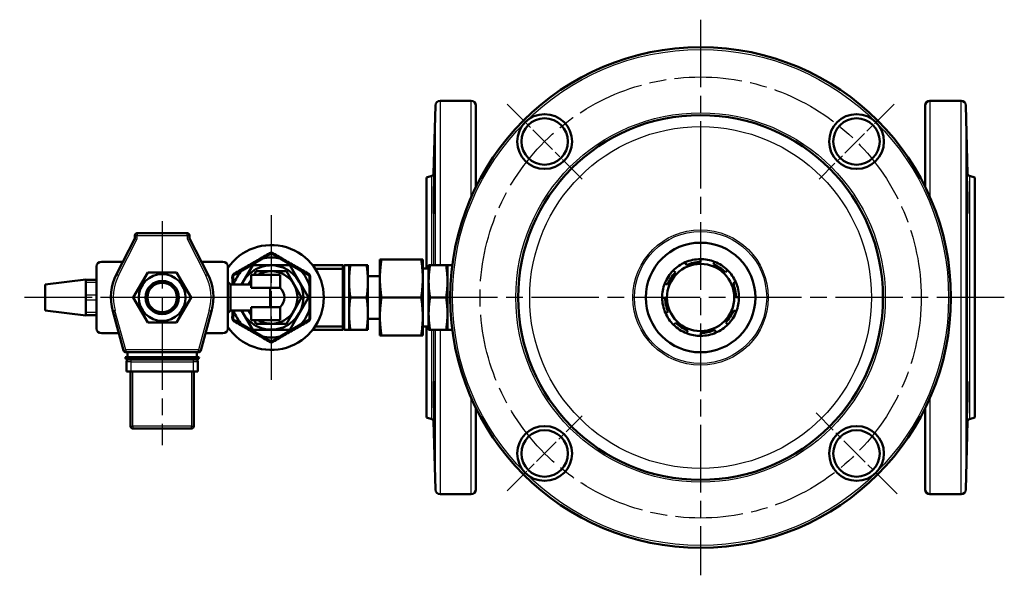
# Model space of a CAD drawing. Header units: millimetres. Extents: x 124 to 897, y 238 to 1237.
# Tile 1 of 14: x 124 to 537, y 238 to 471. Entities that reach past the tile are written whole.
import ezdxf

# ---------------------------------------------------------------- set-up
doc = ezdxf.new("R2010")
doc.units = ezdxf.units.MM
doc.header["$LTSCALE"] = 5
doc.linetypes.add('CHAIN', pattern=[0.3543, 0.2362, -0.0295, 0.0591, -0.0295])
for name, color, linetype, lineweight in [('Gewinde(DIN)', 3, 'Continuous', 25), ('Mittellinie(DIN)', 4, 'CHAIN', 25), ('Mittelpunktmarkierung(DIN)', 4, 'CHAIN', 25), ('Sichtbare Kanten(DIN)', 7, 'Continuous', 50), ('Sichtbare tangentiale Kanten(DIN)', 3, 'Continuous', 25)]:
    doc.layers.add(name, color=color, linetype=linetype, lineweight=lineweight)

msp = doc.modelspace()

# ---------------------------------------------------------------- linework, layer by layer
at = {"layer": 'Gewinde(DIN)'}
msp.add_arc((184.22, 354.86), 7, 110, 20, dxfattribs=at)
at = {"layer": 'Mittellinie(DIN)', "linetype": 'CHAIN', "ltscale": 23.990969}
msp.add_circle((410.01, 354.86), 92.5, dxfattribs=at)
at = {"layer": 'Mittelpunktmarkierung(DIN)', "linetype": 'CHAIN', "ltscale": 23.990969}
for p, q in [((410.01, 471.39), (410.01, 238.32)), ((229.98, 389.36), (229.98, 320.36)), ((184.22, 386.92), (184.22, 292.91)), ((537.39, 354.86), (124.47, 354.86)), ((264.48, 354.86), (195.48, 354.86))]:
    msp.add_line(p, q, dxfattribs=at)
at = {"layer": 'Mittelpunktmarkierung(DIN)', "linetype": 'CHAIN', "ltscale": 9.889646}
for p, q in [((360.34, 404.53), (328.87, 436)), ((491.15, 436), (459.69, 404.53)), ((328.87, 273.72), (360.34, 305.18))]:
    msp.add_line(p, q, dxfattribs=at)
at = {"layer": 'Mittelpunktmarkierung(DIN)', "linetype": 'CHAIN', "ltscale": 9.92076}
msp.add_line((206.54, 354.86), (161.9, 354.86), dxfattribs=at)
at = {"layer": 'Mittelpunktmarkierung(DIN)', "linetype": 'CHAIN', "ltscale": 10.667491}
msp.add_line((492.39, 272.48), (458.45, 306.42), dxfattribs=at)
at = {"layer": 'Sichtbare Kanten(DIN)'}
for p, q in [((298.03, 406.79), (298.78, 435.41)), ((300.78, 437.36), (313.83, 437.36)), ((315.83, 435.36), (315.83, 401.28)), ((504.19, 401.28), (504.19, 435.36)), ((506.19, 437.36), (519.25, 437.36)), ((521.99, 406.79), (521.25, 435.41)), ((295.01, 405.24), (297.29, 405.85)), ((295.01, 367.05), (295.01, 405.24)), ((525.01, 405.24), (522.74, 405.85)), ((525.01, 304.47), (525.01, 405.24)), ((172.8, 380.86), (172.8, 380.1)), ((194.64, 381.86), (173.8, 381.86)), ((195.64, 380.1), (195.64, 380.86)), ((172.69, 379.64), (165.05, 364.59)), ((203.39, 364.59), (195.75, 379.64)), ((226.26, 371.18), (229.48, 373.04)), ((230.48, 373.04), (233.71, 371.18)), ((156.72, 341.86), (156.72, 367.86)), ((158.72, 369.86), (167.72, 369.86)), ((200.71, 369.86), (209.72, 369.86)), ((211.72, 367.86), (211.72, 341.86)), ((222.19, 368.36), (217.56, 360.34)), ((217.71, 366.25), (226.26, 371.18)), ((237.78, 368.36), (222.19, 368.36)), ((233.71, 371.18), (242.26, 366.25)), ((245.57, 354.86), (237.78, 368.36)), ((247.36, 368.36), (259.98, 368.36)), ((259.98, 366.95), (259.98, 368.36)), ((262.61, 368.36), (260.79, 368.36)), ((263.17, 368.36), (262.61, 368.36)), ((262.61, 341.36), (262.61, 368.36)), ((262.61, 368.36), (262.61, 368.36)), ((263.17, 368.36), (269.96, 368.36)), ((270.52, 368.36), (269.96, 368.36)), ((270.52, 341.36), (270.52, 368.36)), ((270.52, 368.36), (270.52, 368.36)), ((276.19, 370.86), (275.52, 370.86)), ((275.52, 370.86), (275.52, 363.01)), ((276.19, 370.86), (292.86, 370.86)), ((293.52, 370.86), (292.86, 370.86)), ((293.52, 370.86), (293.52, 363.01)), ((295.98, 368.36), (295.98, 341.36)), ((296.54, 368.36), (295.98, 368.36)), ((295.98, 368.36), (295.98, 368.36)), ((303.33, 368.36), (296.54, 368.36)), ((303.89, 368.36), (303.33, 368.36)), ((303.89, 368.36), (303.89, 341.36)), ((303.89, 368.36), (303.89, 368.36)), ((303.89, 368.36), (305.71, 368.36)), ((404.06, 368.46), (403.56, 369.61)), ((409.92, 370.96), (409.93, 369.71)), ((415.43, 368.69), (415.88, 369.85)), ((172.09, 354.86), (178.16, 365.36)), ((178.16, 365.36), (190.28, 365.36)), ((190.28, 365.36), (196.34, 354.86)), ((213.98, 360.34), (213.98, 363.52)), ((214.48, 364.38), (217.71, 366.25)), ((221.48, 358.94), (221.48, 364.36)), ((229.98, 364.36), (221.48, 364.36)), ((223.63, 365.86), (222.77, 364.36)), ((229.98, 365.86), (223.63, 365.86)), ((236.34, 365.86), (229.98, 365.86)), ((229.98, 364.36), (233.65, 364.36)), ((233.65, 358.96), (233.65, 364.36)), ((239.51, 360.36), (236.34, 365.86)), ((242.26, 366.25), (245.48, 364.38)), ((245.98, 363.52), (245.98, 359.79)), ((248.36, 366.95), (259.98, 366.95)), ((259.98, 366.95), (259.98, 342.76)), ((270.52, 363.86), (275.52, 363.86)), ((293.52, 367.05), (295.98, 367.05)), ((398.56, 366.17), (399.45, 365.3)), ((421.33, 366.31), (420.45, 365.42)), ((135.22, 360.36), (152.22, 362.36)), ((135.22, 360.36), (135.22, 349.36)), ((152.22, 362.36), (152.22, 362.22)), ((156.72, 362.22), (152.22, 362.22)), ((152.22, 361.22), (152.22, 362.22)), ((152.22, 359.78), (152.22, 361.22)), ((152.22, 359.78), (152.22, 357.29)), ((212.82, 360.34), (211.72, 361.44)), ((212.82, 360.34), (212.82, 349.38)), ((212.82, 360.34), (221.48, 360.34)), ((220.46, 360.36), (220.45, 360.34)), ((221.48, 362.14), (220.46, 360.36)), ((242.69, 354.86), (239.51, 360.36)), ((245.98, 359.79), (245.98, 349.92)), ((275.52, 362.71), (275.52, 363.01)), ((275.52, 362.71), (275.52, 347.01)), ((293.52, 363.01), (293.52, 362.71)), ((293.52, 362.71), (293.52, 347.01)), ((396.19, 360.27), (395.02, 360.72)), ((423.62, 360.81), (424.76, 361.31)), ((152.22, 355.86), (152.22, 357.29)), ((152.22, 353.86), (152.22, 355.86)), ((221.48, 358.94), (229.52, 358.94)), ((229.52, 350.78), (229.52, 358.94)), ((152.22, 352.42), (152.22, 353.86)), ((152.22, 352.42), (152.22, 349.93)), ((178.16, 344.36), (172.09, 354.86)), ((196.34, 354.86), (190.28, 344.36)), ((237.78, 341.36), (245.57, 354.86)), ((239.51, 349.36), (242.69, 354.86)), ((263.17, 354.86), (269.96, 354.86)), ((276.19, 354.86), (292.86, 354.86)), ((303.33, 354.86), (296.54, 354.86)), ((393.91, 354.76), (395.16, 354.77)), ((426.11, 354.95), (424.86, 354.94)), ((135.22, 349.36), (152.22, 347.36)), ((152.22, 348.5), (152.22, 349.93)), ((152.22, 347.5), (152.22, 348.5)), ((152.22, 347.5), (156.72, 347.5)), ((152.22, 347.5), (152.22, 347.36)), ((163.48, 349.19), (168.02, 332.59)), ((200.42, 332.59), (204.96, 349.19)), ((212.82, 349.38), (211.72, 348.28)), ((212.82, 349.38), (221.48, 349.38)), ((213.98, 346.2), (213.98, 349.38)), ((217.56, 349.38), (222.19, 341.36)), ((220.45, 349.38), (220.46, 349.36)), ((220.46, 349.36), (221.48, 347.58)), ((229.52, 350.78), (221.48, 350.78)), ((221.48, 345.36), (221.48, 350.78)), ((233.65, 345.36), (233.65, 350.76)), ((236.34, 343.86), (239.51, 349.36)), ((245.98, 349.92), (245.98, 346.2)), ((275.52, 346.71), (275.52, 347.01)), ((293.52, 347.01), (293.52, 346.71)), ((396.41, 348.91), (395.26, 348.4)), ((423.84, 349.45), (425.01, 348.99)), ((190.28, 344.36), (178.16, 344.36)), ((217.71, 343.47), (214.48, 345.33)), ((226.26, 338.53), (217.71, 343.47)), ((229.98, 345.36), (221.48, 345.36)), ((222.77, 345.36), (223.63, 343.86)), ((223.63, 343.86), (229.98, 343.86)), ((229.98, 345.36), (233.65, 345.36)), ((229.98, 343.86), (236.34, 343.86)), ((242.26, 343.47), (233.71, 338.53)), ((245.48, 345.33), (242.26, 343.47)), ((248.36, 342.76), (259.98, 342.76)), ((259.98, 341.36), (259.98, 342.76)), ((270.52, 345.86), (275.52, 345.86)), ((275.52, 346.71), (275.52, 338.86)), ((293.52, 346.71), (293.52, 338.86)), ((398.7, 343.41), (399.58, 344.3)), ((421.47, 343.54), (420.58, 344.42)), ((166.03, 339.86), (158.72, 339.86)), ((209.72, 339.86), (202.41, 339.86)), ((222.19, 341.36), (237.78, 341.36)), ((247.36, 341.36), (259.98, 341.36)), ((262.61, 341.36), (260.79, 341.36)), ((262.61, 341.36), (263.17, 341.36)), ((262.61, 341.36), (262.61, 341.36)), ((263.17, 341.36), (269.96, 341.36)), ((269.96, 341.36), (270.52, 341.36)), ((270.52, 341.36), (270.52, 341.36)), ((275.52, 338.86), (276.19, 338.86)), ((276.19, 338.86), (292.86, 338.86)), ((292.86, 338.86), (293.52, 338.86)), ((293.52, 342.67), (295.98, 342.67)), ((295.01, 304.47), (295.01, 342.67)), ((295.98, 341.36), (296.54, 341.36)), ((295.98, 341.36), (295.98, 341.36)), ((303.33, 341.36), (296.54, 341.36)), ((303.33, 341.36), (303.89, 341.36)), ((303.89, 341.36), (303.89, 341.36)), ((303.89, 341.36), (305.71, 341.36)), ((404.6, 341.03), (404.15, 339.86)), ((410.11, 338.76), (410.1, 340.01)), ((415.97, 341.25), (416.47, 340.11)), ((229.48, 336.67), (226.26, 338.53)), ((233.71, 338.53), (230.48, 336.67)), ((168.98, 331.86), (199.45, 331.86)), ((169.72, 331.86), (169.72, 329.86)), ((198.72, 331.86), (198.72, 329.86)), ((168.72, 329.86), (169.72, 329.86)), ((169.22, 327.86), (169.22, 323.86)), ((169.72, 329.86), (198.72, 329.86)), ((169.72, 328.86), (198.72, 328.86)), ((198.72, 329.86), (199.72, 329.86)), ((199.22, 323.86), (199.22, 327.86)), ((171.22, 323.86), (169.22, 323.86)), ((170.97, 323.86), (170.97, 300.86)), ((197.22, 323.86), (171.22, 323.86)), ((199.22, 323.86), (197.22, 323.86)), ((197.47, 300.86), (197.47, 323.86)), ((315.83, 308.43), (315.83, 274.36)), ((504.19, 274.36), (504.19, 308.43)), ((295.01, 304.47), (297.29, 303.86)), ((298.03, 302.92), (298.78, 274.31)), ((521.99, 302.92), (521.25, 274.31)), ((525.01, 304.47), (522.74, 303.86)), ((171.97, 299.86), (196.47, 299.86)), ((300.78, 272.36), (313.83, 272.36)), ((506.19, 272.36), (519.25, 272.36))]:
    msp.add_line(p, q, dxfattribs=at)
at = {"layer": 'Sichtbare Kanten(DIN)', "flags": 128}
for points in [[(298.29, 391.84), (298.23, 390.69), (298.17, 390.11), (298.13, 390.15), (298.09, 390.8), (298.08, 392.04), (298.08, 393.7), (298.1, 395.8), (298.13, 398.1), (298.18, 400.43), (298.24, 402.73), (298.3, 404.71), (298.36, 406.32), (298.42, 407.45), (298.47, 408), (298.51, 407.95), (298.53, 407.29), (298.54, 406.06), (298.54, 404.41), (298.53, 402.34), (298.5, 400.04), (298.46, 397.75), (298.41, 395.49), (298.35, 393.45), (298.29, 391.84)], [(521.74, 391.84), (521.68, 393.45), (521.62, 395.49), (521.57, 397.75), (521.53, 400.04), (521.5, 402.34), (521.48, 404.41), (521.48, 406.06), (521.5, 407.29), (521.52, 407.95), (521.56, 408), (521.61, 407.45), (521.67, 406.32), (521.73, 404.71), (521.79, 402.73), (521.85, 400.43), (521.89, 398.1), (521.93, 395.8), (521.95, 393.7), (521.95, 392.04), (521.93, 390.8), (521.9, 390.15), (521.85, 390.11), (521.8, 390.69), (521.74, 391.84)], [(229.48, 373.04), (229.52, 373.07), (229.56, 373.08), (229.6, 373.1), (229.64, 373.12), (229.68, 373.13), (229.73, 373.14), (229.77, 373.15), (229.81, 373.16), (229.86, 373.17), (229.9, 373.17), (229.94, 373.18), (229.98, 373.18), (230.03, 373.18), (230.07, 373.17), (230.11, 373.17), (230.16, 373.16), (230.2, 373.15), (230.24, 373.14), (230.28, 373.13), (230.33, 373.12), (230.37, 373.1), (230.41, 373.08), (230.45, 373.07), (230.48, 373.04)], [(263.17, 354.86), (263.08, 355.5), (262.99, 356.11), (262.92, 356.71), (262.85, 357.29), (262.79, 357.86), (262.75, 358.42), (262.7, 358.96), (262.67, 359.5), (262.65, 360.03), (262.63, 360.56), (262.62, 361.09), (262.61, 361.61), (262.62, 362.13), (262.63, 362.65), (262.65, 363.18), (262.67, 363.71), (262.7, 364.25), (262.75, 364.8), (262.79, 365.35), (262.85, 365.92), (262.92, 366.5), (262.99, 367.1), (263.08, 367.72), (263.17, 368.36)], [(269.96, 368.36), (270.06, 367.72), (270.14, 367.1), (270.22, 366.5), (270.28, 365.92), (270.34, 365.35), (270.39, 364.8), (270.43, 364.25), (270.46, 363.71), (270.49, 363.18), (270.51, 362.65), (270.52, 362.13), (270.52, 361.61), (270.52, 361.09), (270.51, 360.56), (270.49, 360.03), (270.46, 359.5), (270.43, 358.96), (270.39, 358.42), (270.34, 357.86), (270.28, 357.29), (270.22, 356.71), (270.14, 356.11), (270.06, 355.5), (269.96, 354.86)], [(275.52, 363.01), (275.52, 363.32), (275.53, 363.64), (275.54, 363.95), (275.54, 364.27), (275.56, 364.58), (275.57, 364.9), (275.58, 365.21), (275.6, 365.53), (275.62, 365.84), (275.64, 366.16), (275.67, 366.48), (275.69, 366.8), (275.72, 367.12), (275.75, 367.45), (275.78, 367.77), (275.82, 368.1), (275.86, 368.43), (275.9, 368.77), (275.94, 369.11), (275.98, 369.45), (276.03, 369.79), (276.08, 370.14), (276.13, 370.5), (276.19, 370.86)], [(292.86, 370.86), (292.91, 370.5), (292.97, 370.14), (293.02, 369.79), (293.06, 369.45), (293.11, 369.11), (293.15, 368.77), (293.19, 368.43), (293.23, 368.1), (293.26, 367.77), (293.29, 367.45), (293.32, 367.12), (293.35, 366.8), (293.38, 366.48), (293.4, 366.16), (293.42, 365.84), (293.44, 365.53), (293.46, 365.21), (293.48, 364.9), (293.49, 364.58), (293.5, 364.27), (293.51, 363.95), (293.52, 363.64), (293.52, 363.32), (293.52, 363.01)], [(296.54, 354.86), (296.44, 355.5), (296.36, 356.11), (296.28, 356.71), (296.22, 357.29), (296.16, 357.86), (296.11, 358.42), (296.07, 358.96), (296.04, 359.5), (296.01, 360.03), (295.99, 360.56), (295.98, 361.09), (295.98, 361.61), (295.98, 362.13), (295.99, 362.65), (296.01, 363.18), (296.04, 363.71), (296.07, 364.25), (296.11, 364.8), (296.16, 365.35), (296.22, 365.92), (296.28, 366.5), (296.36, 367.1), (296.44, 367.72), (296.54, 368.36)], [(303.33, 368.36), (303.42, 367.72), (303.51, 367.1), (303.58, 366.5), (303.65, 365.92), (303.7, 365.35), (303.75, 364.8), (303.79, 364.25), (303.83, 363.71), (303.85, 363.18), (303.87, 362.65), (303.88, 362.13), (303.89, 361.61), (303.88, 361.09), (303.87, 360.56), (303.85, 360.03), (303.83, 359.5), (303.79, 358.96), (303.75, 358.42), (303.7, 357.86), (303.65, 357.29), (303.58, 356.71), (303.51, 356.11), (303.42, 355.5), (303.33, 354.86)], [(213.98, 363.52), (213.99, 363.56), (213.99, 363.6), (213.99, 363.65), (214, 363.69), (214.01, 363.73), (214.02, 363.78), (214.03, 363.82), (214.05, 363.86), (214.06, 363.9), (214.08, 363.94), (214.1, 363.98), (214.12, 364.02), (214.14, 364.05), (214.16, 364.09), (214.19, 364.13), (214.22, 364.16), (214.25, 364.19), (214.28, 364.22), (214.31, 364.25), (214.34, 364.28), (214.38, 364.31), (214.41, 364.34), (214.45, 364.36), (214.48, 364.38)], [(245.48, 364.38), (245.52, 364.36), (245.56, 364.34), (245.59, 364.31), (245.63, 364.28), (245.66, 364.25), (245.69, 364.22), (245.72, 364.19), (245.75, 364.16), (245.78, 364.13), (245.8, 364.09), (245.83, 364.05), (245.85, 364.02), (245.87, 363.98), (245.89, 363.94), (245.91, 363.9), (245.92, 363.86), (245.94, 363.82), (245.95, 363.78), (245.96, 363.73), (245.97, 363.69), (245.98, 363.65), (245.98, 363.6), (245.98, 363.56), (245.98, 363.52)], [(276.19, 354.86), (276.13, 355.22), (276.08, 355.57), (276.03, 355.92), (275.98, 356.27), (275.94, 356.61), (275.9, 356.95), (275.86, 357.28), (275.82, 357.61), (275.78, 357.94), (275.75, 358.27), (275.72, 358.59), (275.69, 358.92), (275.67, 359.24), (275.64, 359.56), (275.62, 359.87), (275.6, 360.19), (275.58, 360.5), (275.57, 360.82), (275.56, 361.13), (275.54, 361.45), (275.54, 361.76), (275.53, 362.08), (275.52, 362.39), (275.52, 362.71)], [(293.52, 362.71), (293.52, 362.39), (293.52, 362.08), (293.51, 361.76), (293.5, 361.45), (293.49, 361.13), (293.48, 360.82), (293.46, 360.5), (293.44, 360.19), (293.42, 359.87), (293.4, 359.56), (293.38, 359.24), (293.35, 358.92), (293.32, 358.59), (293.29, 358.27), (293.26, 357.94), (293.23, 357.61), (293.19, 357.28), (293.15, 356.95), (293.11, 356.61), (293.06, 356.27), (293.02, 355.92), (292.97, 355.57), (292.91, 355.22), (292.86, 354.86)], [(233.65, 358.96), (233.64, 358.96), (233.62, 358.96), (233.58, 358.96), (233.53, 358.96), (233.45, 358.96), (233.37, 358.96), (233.27, 358.96), (233.15, 358.96), (233.02, 358.96), (232.88, 358.96), (232.73, 358.96), (232.57, 358.96), (232.4, 358.96), (232.22, 358.96), (232.03, 358.96), (231.82, 358.96), (231.61, 358.96), (231.38, 358.96), (231.16, 358.96), (230.92, 358.96), (230.69, 358.96), (230.45, 358.96), (230.22, 358.96), (229.98, 358.96)], [(263.17, 341.36), (263.08, 342), (262.99, 342.61), (262.92, 343.21), (262.85, 343.79), (262.79, 344.36), (262.75, 344.92), (262.7, 345.46), (262.67, 346), (262.65, 346.53), (262.63, 347.06), (262.62, 347.59), (262.61, 348.11), (262.62, 348.63), (262.63, 349.15), (262.65, 349.68), (262.67, 350.21), (262.7, 350.75), (262.75, 351.3), (262.79, 351.85), (262.85, 352.42), (262.92, 353), (262.99, 353.6), (263.08, 354.22), (263.17, 354.86)], [(269.96, 354.86), (270.06, 354.22), (270.14, 353.6), (270.22, 353), (270.28, 352.42), (270.34, 351.85), (270.39, 351.3), (270.43, 350.75), (270.46, 350.21), (270.49, 349.68), (270.51, 349.15), (270.52, 348.63), (270.52, 348.11), (270.52, 347.59), (270.51, 347.06), (270.49, 346.53), (270.46, 346), (270.43, 345.46), (270.39, 344.92), (270.34, 344.36), (270.28, 343.79), (270.22, 343.21), (270.14, 342.61), (270.06, 342), (269.96, 341.36)], [(275.52, 347.01), (275.52, 347.32), (275.53, 347.64), (275.54, 347.95), (275.54, 348.27), (275.56, 348.58), (275.57, 348.9), (275.58, 349.21), (275.6, 349.53), (275.62, 349.84), (275.64, 350.16), (275.67, 350.48), (275.69, 350.8), (275.72, 351.12), (275.75, 351.45), (275.78, 351.77), (275.82, 352.1), (275.86, 352.43), (275.9, 352.77), (275.94, 353.11), (275.98, 353.45), (276.03, 353.79), (276.08, 354.14), (276.13, 354.5), (276.19, 354.86)], [(292.86, 354.86), (292.91, 354.5), (292.97, 354.14), (293.02, 353.79), (293.06, 353.45), (293.11, 353.11), (293.15, 352.77), (293.19, 352.43), (293.23, 352.1), (293.26, 351.77), (293.29, 351.45), (293.32, 351.12), (293.35, 350.8), (293.38, 350.48), (293.4, 350.16), (293.42, 349.84), (293.44, 349.53), (293.46, 349.21), (293.48, 348.9), (293.49, 348.58), (293.5, 348.27), (293.51, 347.95), (293.52, 347.64), (293.52, 347.32), (293.52, 347.01)], [(296.54, 341.36), (296.44, 342), (296.36, 342.61), (296.28, 343.21), (296.22, 343.79), (296.16, 344.36), (296.11, 344.92), (296.07, 345.46), (296.04, 346), (296.01, 346.53), (295.99, 347.06), (295.98, 347.59), (295.98, 348.11), (295.98, 348.63), (295.99, 349.15), (296.01, 349.68), (296.04, 350.21), (296.07, 350.75), (296.11, 351.3), (296.16, 351.85), (296.22, 352.42), (296.28, 353), (296.36, 353.6), (296.44, 354.22), (296.54, 354.86)], [(303.33, 354.86), (303.42, 354.22), (303.51, 353.6), (303.58, 353), (303.65, 352.42), (303.7, 351.85), (303.75, 351.3), (303.79, 350.75), (303.83, 350.21), (303.85, 349.68), (303.87, 349.15), (303.88, 348.63), (303.89, 348.11), (303.88, 347.59), (303.87, 347.06), (303.85, 346.53), (303.83, 346), (303.79, 345.46), (303.75, 344.92), (303.7, 344.36), (303.65, 343.79), (303.58, 343.21), (303.51, 342.61), (303.42, 342), (303.33, 341.36)], [(229.98, 350.75), (230.22, 350.75), (230.45, 350.75), (230.69, 350.75), (230.92, 350.75), (231.16, 350.75), (231.38, 350.75), (231.61, 350.75), (231.82, 350.75), (232.03, 350.75), (232.22, 350.75), (232.4, 350.75), (232.57, 350.75), (232.73, 350.75), (232.88, 350.75), (233.02, 350.75), (233.15, 350.75), (233.27, 350.76), (233.37, 350.76), (233.45, 350.76), (233.53, 350.76), (233.58, 350.76), (233.62, 350.76), (233.64, 350.76), (233.65, 350.76)], [(214.48, 345.33), (214.45, 345.35), (214.41, 345.38), (214.38, 345.4), (214.34, 345.43), (214.31, 345.46), (214.28, 345.49), (214.25, 345.52), (214.22, 345.56), (214.19, 345.59), (214.16, 345.62), (214.14, 345.66), (214.12, 345.7), (214.1, 345.73), (214.08, 345.77), (214.06, 345.81), (214.05, 345.85), (214.03, 345.9), (214.02, 345.94), (214.01, 345.98), (214, 346.02), (213.99, 346.07), (213.99, 346.11), (213.99, 346.15), (213.98, 346.2)], [(245.98, 346.2), (245.98, 346.15), (245.98, 346.11), (245.98, 346.07), (245.97, 346.02), (245.96, 345.98), (245.95, 345.94), (245.94, 345.9), (245.92, 345.85), (245.91, 345.81), (245.89, 345.77), (245.87, 345.73), (245.85, 345.7), (245.83, 345.66), (245.8, 345.62), (245.78, 345.59), (245.75, 345.56), (245.72, 345.52), (245.69, 345.49), (245.66, 345.46), (245.63, 345.43), (245.59, 345.4), (245.56, 345.38), (245.52, 345.35), (245.48, 345.33)], [(276.19, 338.86), (276.13, 339.22), (276.08, 339.57), (276.03, 339.92), (275.98, 340.27), (275.94, 340.61), (275.9, 340.95), (275.86, 341.28), (275.82, 341.61), (275.78, 341.94), (275.75, 342.27), (275.72, 342.59), (275.69, 342.92), (275.67, 343.24), (275.64, 343.56), (275.62, 343.87), (275.6, 344.19), (275.58, 344.5), (275.57, 344.82), (275.56, 345.13), (275.54, 345.45), (275.54, 345.76), (275.53, 346.08), (275.52, 346.39), (275.52, 346.71)], [(293.52, 346.71), (293.52, 346.39), (293.52, 346.08), (293.51, 345.76), (293.5, 345.45), (293.49, 345.13), (293.48, 344.82), (293.46, 344.5), (293.44, 344.19), (293.42, 343.87), (293.4, 343.56), (293.38, 343.24), (293.35, 342.92), (293.32, 342.59), (293.29, 342.27), (293.26, 341.94), (293.23, 341.61), (293.19, 341.28), (293.15, 340.95), (293.11, 340.61), (293.06, 340.27), (293.02, 339.92), (292.97, 339.57), (292.91, 339.22), (292.86, 338.86)], [(230.48, 336.67), (230.45, 336.65), (230.41, 336.63), (230.37, 336.61), (230.33, 336.6), (230.28, 336.58), (230.24, 336.57), (230.2, 336.56), (230.16, 336.55), (230.11, 336.55), (230.07, 336.54), (230.03, 336.54), (229.98, 336.54), (229.94, 336.54), (229.9, 336.54), (229.86, 336.55), (229.81, 336.55), (229.77, 336.56), (229.73, 336.57), (229.68, 336.58), (229.64, 336.6), (229.6, 336.61), (229.56, 336.63), (229.52, 336.65), (229.48, 336.67)], [(298.29, 305.28), (298.23, 307.33), (298.17, 309.66), (298.13, 311.97), (298.09, 314.26), (298.08, 316.3), (298.08, 317.9), (298.1, 319.06), (298.13, 319.61), (298.18, 319.56), (298.24, 318.88), (298.3, 317.66), (298.36, 315.97), (298.42, 313.88), (298.47, 311.62), (298.51, 309.31), (298.53, 307.03), (298.54, 305.02), (298.54, 303.43), (298.53, 302.29), (298.5, 301.72), (298.46, 301.76), (298.41, 302.4), (298.35, 303.62), (298.29, 305.28)], [(521.74, 305.28), (521.68, 303.62), (521.62, 302.4), (521.57, 301.76), (521.53, 301.72), (521.5, 302.29), (521.48, 303.43), (521.48, 305.02), (521.5, 307.03), (521.52, 309.31), (521.56, 311.62), (521.61, 313.88), (521.67, 315.97), (521.73, 317.66), (521.79, 318.88), (521.85, 319.56), (521.89, 319.61), (521.93, 319.06), (521.95, 317.9), (521.95, 316.3), (521.93, 314.26), (521.9, 311.97), (521.85, 309.66), (521.8, 307.33), (521.74, 305.28)]]:
    msp.add_lwpolyline(points, dxfattribs=at)
at = {"layer": 'Sichtbare Kanten(DIN)'}
for centre, radius in [((410.01, 354.86), 105), ((344.61, 420.27), 11.5), ((410.01, 354.86), 76.5), ((344.61, 420.27), 9.75), ((475.42, 420.27), 11.5), ((475.42, 420.27), 9.75), ((410.01, 354.86), 22.99), ((410.01, 354.86), 14.1), ((184.22, 354.86), 9.82), ((184.22, 354.86), 7), ((184.22, 354.86), 6.19), ((344.61, 289.45), 11.5), ((344.61, 289.45), 9.75), ((475.42, 289.45), 11.5), ((475.42, 289.45), 9.75)]:
    msp.add_circle(centre, radius, dxfattribs=at)
for centre, radius, start, end in [((300.78, 435.36), 2, 90, 178.5), ((313.83, 435.36), 2, 0, 90), ((506.19, 435.36), 2, 90, 180), ((519.25, 435.36), 2, 1.5, 90), ((297.03, 406.82), 1, 285, 358.5), ((522.99, 406.82), 1, 181.5, 255), ((171.8, 380.1), 1, 333.0808, 0), ((173.8, 380.86), 1, 90, 180), ((194.64, 380.86), 1, 0, 90), ((196.64, 380.1), 1, 180, 206.9192), ((229.98, 354.86), 22, 213.8701, 146.1299), ((158.72, 367.86), 2, 90, 180), ((209.72, 367.86), 2, 0, 90), ((229.98, 354.86), 13.5, 203.942, 156.058), ((229.98, 354.86), 16.74, 77.1348, 102.8652), ((260.79, 367.55), 0.81, 90, 172), ((305.71, 367.55), 0.81, 77.7966, 90), ((410.01, 354.86), 16.1, 113.6286, 135.3367), ((410.01, 354.86), 16.1, 90.3367, 113.6286), ((410.01, 354.86), 14.85, 90.3367, 113.6286), ((410.01, 354.86), 16.1, 68.6286, 90.3367), ((410.01, 354.86), 14.85, 45.3367, 68.6286), ((410.01, 354.86), 16.1, 45.3367, 68.6286), ((184.22, 354.86), 21.5, 153.0808, 195.2936), ((184.22, 354.86), 21.5, 344.7064, 26.9192), ((229.98, 354.86), 16.74, 137.1348, 160.9008), ((229.98, 354.86), 11, 90, 120.2726), ((229.98, 354.86), 11, 30, 90), ((229.98, 354.86), 16.74, 17.1348, 42.8652), ((410.01, 354.86), 16.1, 135.3367, 158.6286), ((410.01, 354.86), 14.85, 135.3367, 158.6286), ((410.01, 354.86), 16.1, 23.6286, 45.3367), ((229.98, 354.86), 11, 150, 150.1295), ((229.98, 354.86), 11, 140.5994, 150), ((229.98, 354.86), 11, 330, 30), ((410.01, 354.86), 16.1, 158.6286, 180.3367), ((410.01, 354.86), 14.85, 0.3367, 23.6286), ((410.01, 354.86), 16.1, 0.3367, 23.6286), ((229.98, 354.86), 4.11, 90, 96.5505), ((229.98, 354.86), 5.5, 311.8101, 48.1899), ((410.01, 354.86), 16.1, 180.3367, 203.6286), ((410.01, 354.86), 14.85, 180.3367, 203.6286), ((410.01, 354.86), 16.1, 338.6286, 0.3367), ((229.98, 354.86), 16.74, 199.0992, 222.8652), ((229.98, 354.86), 11, 209.8705, 210), ((229.98, 354.86), 11, 210, 219.4006), ((229.98, 354.86), 4.11, 263.4495, 270), ((229.98, 354.86), 11, 270, 330), ((229.98, 354.86), 16.74, 317.1348, 342.8652), ((410.01, 354.86), 16.1, 203.6286, 225.3367), ((410.01, 354.86), 14.85, 315.3367, 338.6286), ((410.01, 354.86), 16.1, 315.3367, 338.6286), ((229.98, 354.86), 11, 239.7274, 270), ((410.01, 354.86), 16.1, 225.3367, 248.6286), ((410.01, 354.86), 14.85, 225.3367, 248.6286), ((410.01, 354.86), 16.1, 293.6286, 315.3367), ((158.72, 341.86), 2, 180, 270), ((209.72, 341.86), 2, 270, 0), ((260.79, 342.17), 0.81, 188, 270), ((305.71, 342.17), 0.81, 270, 282.2034), ((410.01, 354.86), 16.1, 248.6286, 270.3367), ((410.01, 354.86), 14.85, 270.3367, 293.6286), ((410.01, 354.86), 16.1, 270.3367, 293.6286), ((229.98, 354.86), 16.74, 257.1348, 282.8652), ((168.98, 332.86), 1, 195.2936, 270), ((199.45, 332.86), 1, 270, 344.7064), ((169.72, 329.86), 1, 180, 270), ((170.22, 327.86), 1, 90, 180), ((198.22, 327.86), 1, 0, 90), ((198.72, 329.86), 1, 270, 0), ((297.03, 302.9), 1, 1.5, 75), ((522.99, 302.9), 1, 105, 178.5), ((171.97, 300.86), 1, 180, 270), ((196.47, 300.86), 1, 270, 0), ((300.78, 274.36), 2, 181.5, 270), ((313.83, 274.36), 2, 270, 0), ((506.19, 274.36), 2, 180, 270), ((519.25, 274.36), 2, 270, 358.5)]:
    msp.add_arc(centre, radius, start, end, dxfattribs=at)
at = {"layer": 'Sichtbare tangentiale Kanten(DIN)'}
for p, q in [((298.78, 368.36), (298.78, 435.41)), ((300.78, 437.36), (300.78, 368.36)), ((313.83, 396.98), (313.83, 437.36)), ((506.19, 437.36), (506.19, 396.98)), ((519.25, 272.36), (519.25, 437.36)), ((521.25, 435.41), (521.25, 274.31)), ((297.29, 368.36), (297.29, 405.85)), ((298.03, 406.79), (298.03, 368.36)), ((521.99, 302.92), (521.99, 406.79)), ((522.74, 405.85), (522.74, 303.86)), ((173.8, 380.86), (172.8, 380.86)), ((173.8, 380.1), (172.8, 380.1)), ((173.8, 381.86), (173.8, 380.86)), ((173.8, 380.1), (173.8, 380.86)), ((173.8, 380.86), (194.64, 380.86)), ((194.64, 380.86), (194.64, 381.86)), ((194.64, 380.86), (194.64, 380.1)), ((195.64, 380.86), (194.64, 380.86)), ((195.64, 380.1), (194.64, 380.1)), ((165.94, 364.14), (173.58, 379.19)), ((172.69, 379.64), (173.58, 379.19)), ((194.85, 379.19), (195.75, 379.64)), ((194.85, 379.19), (202.5, 364.14)), ((260.79, 341.36), (260.79, 368.36)), ((305.71, 368.36), (305.71, 366.94)), ((165.05, 364.59), (165.94, 364.14)), ((202.5, 364.14), (203.39, 364.59)), ((229.98, 358.96), (229.98, 364.36)), ((152.22, 361.22), (156.72, 361.22)), ((156.72, 355.86), (152.22, 355.86)), ((152.22, 353.86), (156.72, 353.86)), ((156.72, 348.5), (152.22, 348.5)), ((164.44, 349.45), (163.48, 349.19)), ((168.98, 332.86), (164.44, 349.45)), ((203.99, 349.45), (199.45, 332.86)), ((203.99, 349.45), (204.96, 349.19)), ((229.98, 345.36), (229.98, 350.75)), ((305.71, 342.77), (305.71, 341.36)), ((297.29, 303.86), (297.29, 341.36)), ((298.03, 341.36), (298.03, 302.92)), ((298.78, 274.31), (298.78, 341.36)), ((300.78, 341.36), (300.78, 272.36)), ((168.02, 332.59), (168.98, 332.86)), ((168.98, 332.86), (168.98, 331.86)), ((199.45, 332.86), (168.98, 332.86)), ((199.45, 332.86), (200.42, 332.59)), ((199.45, 331.86), (199.45, 332.86)), ((171.22, 327.86), (169.22, 327.86)), ((169.72, 328.86), (169.72, 329.86)), ((171.22, 327.86), (171.22, 328.86)), ((171.22, 323.86), (171.22, 327.86)), ((171.22, 327.86), (197.22, 327.86)), ((197.22, 328.86), (197.22, 327.86)), ((199.22, 327.86), (197.22, 327.86)), ((197.22, 327.86), (197.22, 323.86)), ((198.72, 329.86), (198.72, 328.86)), ((171.97, 300.86), (171.97, 323.86)), ((196.47, 323.86), (196.47, 300.86)), ((313.83, 272.36), (313.83, 312.73)), ((506.19, 312.73), (506.19, 272.36)), ((170.97, 300.86), (171.97, 300.86)), ((171.97, 300.86), (171.97, 299.86)), ((196.47, 300.86), (171.97, 300.86)), ((196.47, 299.86), (196.47, 300.86)), ((196.47, 300.86), (197.47, 300.86))]:
    msp.add_line(p, q, dxfattribs=at)
at = {"layer": 'Sichtbare tangentiale Kanten(DIN)', "flags": 128}
for points in [[(229.01, 373.49), (228.4, 373.13), (227.8, 372.78), (227.19, 372.42), (226.59, 372.06), (225.98, 371.71), (225.37, 371.35), (224.76, 370.99), (224.15, 370.64), (223.54, 370.28), (222.92, 369.93), (222.31, 369.57), (221.7, 369.21), (221.08, 368.86), (220.47, 368.51), (219.85, 368.15), (219.24, 367.8), (218.62, 367.45), (218.01, 367.1), (217.39, 366.75), (216.78, 366.4), (216.17, 366.06), (215.56, 365.71), (214.95, 365.36), (214.34, 365.02)], [(230.96, 373.49), (230.89, 373.53), (230.81, 373.57), (230.74, 373.6), (230.66, 373.63), (230.57, 373.66), (230.49, 373.69), (230.41, 373.71), (230.32, 373.73), (230.24, 373.74), (230.16, 373.75), (230.07, 373.75), (229.98, 373.76), (229.9, 373.75), (229.81, 373.75), (229.73, 373.74), (229.64, 373.72), (229.56, 373.71), (229.47, 373.69), (229.39, 373.66), (229.31, 373.63), (229.23, 373.6), (229.16, 373.57), (229.08, 373.53), (229.01, 373.49)], [(245.63, 365.02), (245.02, 365.36), (244.41, 365.71), (243.8, 366.06), (243.19, 366.4), (242.57, 366.75), (241.96, 367.1), (241.35, 367.45), (240.73, 367.8), (240.12, 368.15), (239.5, 368.51), (238.89, 368.86), (238.27, 369.21), (237.66, 369.57), (237.04, 369.93), (236.43, 370.28), (235.82, 370.64), (235.21, 370.99), (234.6, 371.35), (233.99, 371.71), (233.38, 372.06), (232.77, 372.42), (232.17, 372.78), (231.57, 373.13), (230.96, 373.49)], [(214.34, 365.02), (214.27, 364.98), (214.2, 364.93), (214.13, 364.88), (214.06, 364.83), (213.99, 364.77), (213.93, 364.71), (213.87, 364.65), (213.82, 364.59), (213.76, 364.52), (213.71, 364.45), (213.66, 364.38), (213.62, 364.31), (213.58, 364.23), (213.54, 364.15), (213.5, 364.07), (213.47, 363.99), (213.45, 363.91), (213.42, 363.83), (213.4, 363.75), (213.39, 363.66), (213.38, 363.58), (213.37, 363.49), (213.36, 363.41), (213.36, 363.33)], [(246.61, 363.33), (246.61, 363.41), (246.6, 363.5), (246.59, 363.58), (246.58, 363.66), (246.57, 363.75), (246.55, 363.83), (246.52, 363.91), (246.49, 364), (246.46, 364.08), (246.43, 364.15), (246.39, 364.23), (246.35, 364.31), (246.31, 364.38), (246.26, 364.45), (246.21, 364.52), (246.15, 364.59), (246.1, 364.65), (246.04, 364.71), (245.97, 364.77), (245.91, 364.83), (245.84, 364.88), (245.77, 364.93), (245.7, 364.98), (245.63, 365.02)], [(213.36, 363.33), (213.36, 363.2), (213.36, 363.08), (213.36, 362.95), (213.37, 362.83), (213.37, 362.71), (213.37, 362.58), (213.37, 362.46), (213.37, 362.33), (213.37, 362.21), (213.37, 362.08), (213.37, 361.96), (213.37, 361.83), (213.38, 361.71), (213.38, 361.59), (213.38, 361.46), (213.38, 361.34), (213.38, 361.21), (213.38, 361.09), (213.38, 360.96), (213.38, 360.84), (213.38, 360.71), (213.38, 360.59), (213.39, 360.46), (213.39, 360.34)], [(246.61, 346.39), (246.6, 347.09), (246.6, 347.79), (246.59, 348.49), (246.58, 349.2), (246.58, 349.9), (246.58, 350.61), (246.57, 351.31), (246.57, 352.02), (246.57, 352.73), (246.56, 353.44), (246.56, 354.15), (246.56, 354.86), (246.56, 355.57), (246.56, 356.28), (246.57, 356.99), (246.57, 357.7), (246.57, 358.4), (246.58, 359.11), (246.58, 359.82), (246.58, 360.52), (246.59, 361.22), (246.6, 361.93), (246.6, 362.63), (246.61, 363.33)], [(213.39, 349.38), (213.39, 349.25), (213.38, 349.13), (213.38, 349), (213.38, 348.88), (213.38, 348.75), (213.38, 348.63), (213.38, 348.5), (213.38, 348.38), (213.38, 348.26), (213.38, 348.13), (213.38, 348.01), (213.37, 347.88), (213.37, 347.76), (213.37, 347.63), (213.37, 347.51), (213.37, 347.38), (213.37, 347.26), (213.37, 347.13), (213.37, 347.01), (213.37, 346.89), (213.36, 346.76), (213.36, 346.64), (213.36, 346.51), (213.36, 346.39)], [(213.36, 346.39), (213.36, 346.3), (213.37, 346.22), (213.38, 346.14), (213.39, 346.05), (213.4, 345.97), (213.42, 345.88), (213.45, 345.8), (213.47, 345.72), (213.5, 345.64), (213.54, 345.56), (213.58, 345.48), (213.62, 345.41), (213.66, 345.34), (213.71, 345.26), (213.76, 345.19), (213.82, 345.13), (213.87, 345.06), (213.93, 345), (213.99, 344.94), (214.06, 344.89), (214.13, 344.83), (214.2, 344.79), (214.27, 344.74), (214.34, 344.7)], [(214.34, 344.7), (214.95, 344.35), (215.56, 344.01), (216.17, 343.66), (216.78, 343.31), (217.39, 342.96), (218.01, 342.62), (218.62, 342.27), (219.24, 341.91), (219.85, 341.56), (220.47, 341.21), (221.08, 340.86), (221.7, 340.5), (222.31, 340.15), (222.92, 339.79), (223.54, 339.43), (224.15, 339.08), (224.76, 338.72), (225.37, 338.36), (225.98, 338.01), (226.59, 337.65), (227.19, 337.29), (227.8, 336.94), (228.4, 336.58), (229.01, 336.23)], [(230.96, 336.23), (231.57, 336.58), (232.17, 336.94), (232.77, 337.29), (233.38, 337.65), (233.99, 338.01), (234.6, 338.36), (235.21, 338.72), (235.82, 339.08), (236.43, 339.43), (237.04, 339.79), (237.66, 340.15), (238.27, 340.5), (238.89, 340.86), (239.5, 341.21), (240.12, 341.56), (240.73, 341.91), (241.35, 342.26), (241.96, 342.61), (242.57, 342.96), (243.19, 343.31), (243.8, 343.66), (244.41, 344.01), (245.02, 344.35), (245.63, 344.7)], [(245.63, 344.7), (245.7, 344.74), (245.77, 344.79), (245.84, 344.83), (245.91, 344.89), (245.97, 344.94), (246.04, 345), (246.1, 345.06), (246.15, 345.13), (246.21, 345.19), (246.26, 345.26), (246.31, 345.33), (246.35, 345.41), (246.39, 345.48), (246.43, 345.56), (246.46, 345.64), (246.49, 345.72), (246.52, 345.8), (246.55, 345.88), (246.57, 345.97), (246.58, 346.05), (246.59, 346.14), (246.6, 346.22), (246.61, 346.3), (246.61, 346.39)], [(229.01, 336.23), (229.08, 336.19), (229.16, 336.15), (229.23, 336.11), (229.31, 336.08), (229.39, 336.05), (229.47, 336.03), (229.56, 336.01), (229.64, 335.99), (229.73, 335.98), (229.81, 335.97), (229.9, 335.96), (229.98, 335.96), (230.07, 335.96), (230.16, 335.97), (230.24, 335.98), (230.32, 335.99), (230.41, 336.01), (230.49, 336.03), (230.57, 336.05), (230.66, 336.08), (230.74, 336.11), (230.81, 336.15), (230.89, 336.19), (230.96, 336.23)]]:
    msp.add_lwpolyline(points, dxfattribs=at)
at = {"layer": 'Sichtbare tangentiale Kanten(DIN)'}
for radius in [104.03, 77.47, 71.67, 28.39, 27.72]:
    msp.add_circle((410.01, 354.86), radius, dxfattribs=at)
for centre, radius, start, end in [((171.8, 380.1), 2, 333.0808, 0), ((196.64, 380.1), 2, 180, 206.9192), ((184.22, 354.86), 20.5, 153.0808, 195.2936), ((184.22, 354.86), 20.5, 344.7064, 26.9192)]:
    msp.add_arc(centre, radius, start, end, dxfattribs=at)
for centre, major_axis, start_param, end_param in [((228.98, 373.91), (0.5, -0.866), 5.098481, 6.283185), ((230.98, 373.91), (-0.5, -0.866), 0, 1.184705), ((212.98, 363.52), (1, 0), 5.098481, 6.283185), ((213.98, 365.25), (0.5, -0.866), 0, 1.184705), ((245.98, 365.25), (-0.5, -0.866), 5.098481, 6.283185), ((246.98, 363.52), (-1, 0), 0, 1.184705), ((212.98, 346.2), (1, 0), 0, 1.184705), ((213.98, 344.47), (0.5, 0.866), 5.098481, 6.283185), ((245.98, 344.47), (-0.5, 0.866), 0, 1.184705), ((246.98, 346.2), (-1, 0), 5.098481, 6.283185), ((228.98, 335.81), (0.5, 0.866), 0, 1.184705), ((230.98, 335.81), (-0.5, 0.866), 5.098481, 6.283185)]:
    msp.add_ellipse(centre, major_axis=major_axis, ratio=0.207079, start_param=start_param, end_param=end_param, dxfattribs=at)

doc.saveas('drawing.dxf')
